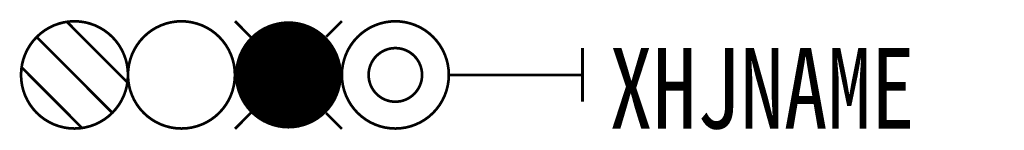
# Model space of a CAD drawing. Header units: inches. Extents: x -21.1 to 15.8, y 3.9 to 8.1.
import ezdxf

# ---------------------------------------------------------------- set-up
doc = ezdxf.new("R2010")
doc.units = ezdxf.units.IN
doc.header["$MEASUREMENT"] = 0
doc.styles.add('HZ', font='SimSun.ttf', dxfattribs={"width": 0.8})

msp = doc.modelspace()

# ---------------------------------------------------------------- linework, layer by layer
at = {"color": 2, "const_width": 0.1}
msp.add_lwpolyline([(-21, 6, 1), (-17, 6, 1)], format="xyb", close=True, dxfattribs=at)
for points in [[(-19.283, 7.98), (-17.02, 5.717)], [(-20.414, 7.414), (-17.586, 4.586)], [(-20.98, 6.283), (-18.717, 4.02)]]:
    msp.add_lwpolyline(points, dxfattribs=at)
at = {"color": 3, "const_width": 0.1}
msp.add_lwpolyline([(-17, 6, 1), (-13, 6, 1)], format="xyb", close=True, dxfattribs=at)
at = {"color": 1, "const_width": 0.1}
for points in [[(-13, 8.007), (-12.416, 7.42)], [(-9, 8.007), (-9.584, 7.42)], [(-12.409, 4.58), (-13, 3.986)], [(-9.591, 4.58), (-9, 3.986)]]:
    msp.add_lwpolyline(points, dxfattribs=at)
at = {"color": 1, "const_width": 2}
msp.add_lwpolyline([(-12, 6, 1), (-10, 6, 1)], format="xyb", close=True, dxfattribs=at)
at = {"const_width": 0.1}
for points in [[(-9, 6, 1), (-5, 6, 1)], [(-8, 6, 1), (-6, 6, 1)]]:
    msp.add_lwpolyline(points, format="xyb", close=True, dxfattribs=at)
for points in [[(0, 7), (0, 5)], [(0, 6), (-5, 6)]]:
    msp.add_lwpolyline(points, dxfattribs=at)

# ---------------------------------------------------------------- texts
at = {"style": 'HZ', "width": 0.8}
msp.add_attdef('XHJNAME', (1, 4), 'S2', height=3, dxfattribs=at)

doc.saveas('drawing.dxf')
